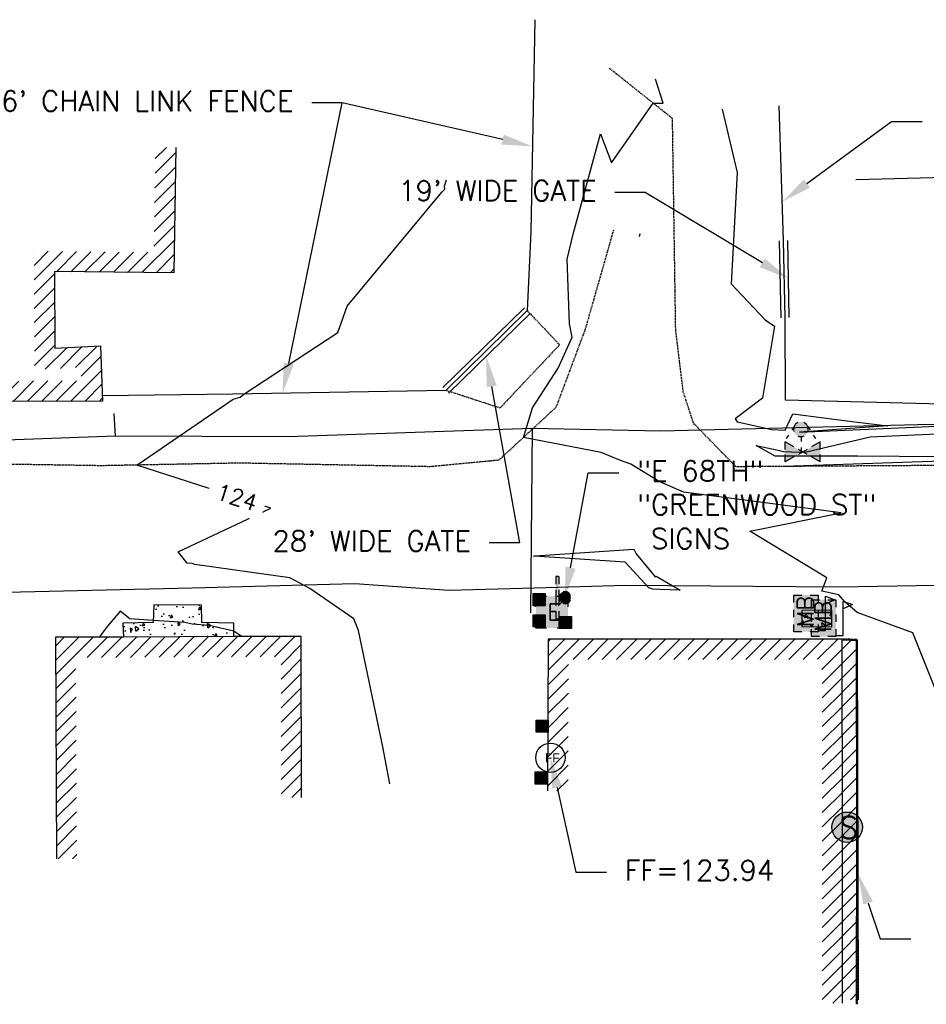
# Model space of a CAD drawing. Header units: feet. Extents: x 351431 to 355879, y 310968 to 329728.
# Tile 76 of 254: x 352786 to 353009, y 318939 to 319181. Entities that reach past the tile are written whole.
import ezdxf

# ---------------------------------------------------------------- set-up
doc = ezdxf.new("R2010")
doc.units = ezdxf.units.FT
doc.header["$MEASUREMENT"] = 0
doc.linetypes.add('D25', pattern=[0.375, 0.25, -0.125])
for name, color, linetype in [('EHIST', 56, 'Continuous'), ('EHYSC', 161, 'Continuous'), ('ELIF', 153, 'LINKFENCE'), ('ELIST', 3, 'Continuous'), ('ELTCH-EG2', 253, 'Continuous'), ('ELTCN-EG2', 251, 'Continuous'), ('ELUG', 153, 'EGASRT'), ('ELUTU', 153, 'UT'), ('ELYSC', 2, 'Continuous'), ('ELYSP', 1, 'D25'), ('ELYSS', 2, 'Continuous'), ('ELYSW-FRONT', 1, 'Continuous'), ('ESFS', 153, 'Continuous'), ('ESIM', 153, 'Continuous'), ('ESIP', 41, 'Continuous'), ('ESIST-FFLR', 6, 'Continuous'), ('ESMask', 155, 'Continuous'), ('ESUE', 2, 'Continuous'), ('ESUS', 5, 'Continuous'), ('ESUW', 5, 'Continuous'), ('ETFS', 6, 'Continuous'), ('ETIF', 4, 'Continuous'), ('ETIST', 2, 'Continuous'), ('ETIST-FFLR', 4, 'Continuous'), ('ETTC', 252, 'Continuous')]:
    doc.layers.add(name, color=color, linetype=linetype)
doc.styles.add('ANNO-TOPO', font='simplex.shx')
doc.styles.add('L80', font='simplex', dxfattribs={"height": 4})
doc.styles.add('ROMANSM', font='romansm.shx')
doc.linetypes.add('EGASRT', pattern='A,0.15,-0.07,0.15,-0.04,["G",ROMANSM,S=0.08,R=0,X=-0.005,Y=-0.04],-0.12,0.15,-0.07,0.15,-0.04,[")",ROMANSM,S=0.08,R=0,X=-0.09,Y=-0.04],-0.075', length=1.015)
doc.linetypes.add('LINKFENCE', pattern='A,0.25,-0.08,0.25,-0.08,["X",ROMANSM,S=0.08,R=0,X=-0.004,Y=-0.04],-0.12', length=0.78)
doc.linetypes.add('UT', pattern='A,0.25,-0.07,0.07,-0.07,0.07,-0.07,0.25,-0.08,["UT",ROMANSM,S=0.08,R=0,X=-0.04,Y=-0.04],-0.15', length=1.08)
pattern_1 = [(100, (353541.11, 313815.434), (5.091169, 5.091169), [0.75, -8.25]), (45, (353541.11, 313815.434), (-6.654002, 3.772101), [0.6, -6.6]), (150.4514, (353541.5345, 313815.858), (-1.562827, 8.863271), [0.637402, -7.011421]), (96.1842, (353539.578, 313816.719), (8.128042, 7.111605), [1.125, -12.375]), (146.6356, (353540.256, 313817.312), (-1.45428, 13.42144), [0.956103, -10.51713]), (41.1842, (353539.578, 313816.719), (-1.45429, 13.42144), [0.9, -9.9]), (71, (353540.604, 313817.164), (6.921084, 1.984589), [0.75, -8.25]), (16, (353540.604, 313817.164), (-3.990971, 6.525078), [0.6, -6.6]), (121.4514, (353541.181, 313817.3295), (2.93012, 8.509665), [0.637402, -7.011421]), (87.5, (353541.1103, 313815.4339), (-2.4719528, 2.2329503), [0, -6.52, 0, -6.7, 0, -6.625]), (57.5, (353541.1103, 313815.434), (-1.3303906, 4.5504592), [0, -3.82, 0, -6.37, 0, -2.525]), (17.5, (353539.677, 313813.7256), (3.6041248, 3.9443372), [0, -2.5, 0, -7.8, 0, -10.35]), (7.5, (353539.034, 313812.9595), (2.9817998, 5.1109277), [0, -3.25, 0, -5.18, 0, -7.35])]

# ---------------------------------------------------------------- blocks, each defined once
blk = doc.blocks.new('ESUFHYDRANT')
at = {"layer": 'ESMask'}
h = blk.add_hatch(color=256, dxfattribs=at)
edge = h.paths.add_edge_path()
edge.add_arc((0, 0), 0.0366, 0, 360)
for p, q in [((-0.0338, 0.0139), (-0.0451, -0.0039)), ((0.0338, 0.0139), (0.0451, -0.0039)), ((-0.0607, -0.0286), (-0.072, -0.0464)), ((0.0011, -0.0366), (0.0011, -0.0603)), ((0.0607, -0.0286), (0.072, -0.0464)), ((0.0011, -0.0895), (0.0011, -0.1132))]:
    blk.add_line(p, q)
for start, end in [(113.5027, 198.7163), (341.5234, 67.3915), (244.7963, 295.4434)]:
    blk.add_arc((0, 0), 0.0366, start, end)
blk = doc.blocks.new('ESISEPTIC')
blk.add_circle((0, 0), 0.075)
at = {"layer": 'ESMask', "const_width": 0.0749}
blk.add_lwpolyline([(0.0126, -0.0353, 0.998377), (-0.0125, 0.0353, 1.001626), (0.0126, -0.0353, -0.622608)], format="xyb", dxfattribs=at)
at = {"style": 'L80'}
blk.add_text('S', height=0.108, dxfattribs=at).set_placement((-0.0378, -0.0551))
blk = doc.blocks.new('ESUETRANS')
for p, q in [((-0.0787, 0.0787), (-0.0314, 0.0314)), ((0.0307, 0.0307), (0.0787, 0.0787)), ((-0.0787, -0.0787), (-0.0314, -0.0314)), ((0.0307, -0.0307), (0.0787, -0.0787))]:
    blk.add_line(p, q)
for points in [[(-0.0787, 0.0262), (-0.0787, 0.0787), (-0.0262, 0.0787)], [(0.0262, 0.0787), (0.0787, 0.0787), (0.0787, 0.0262)], [(-0.0787, -0.0787), (-0.0787, -0.0262)], [(0.0787, -0.0262), (0.0787, -0.0787), (0.0262, -0.0787)], [(-0.0262, -0.0787), (-0.0787, -0.0787)]]:
    blk.add_lwpolyline(points)
at = {"layer": 'ESMask'}
blk.add_solid([(-0.0787, 0.0787), (-0.0787, -0.0787), (0.0787, 0.0787), (0.0787, -0.0787)], dxfattribs=at)
at = {"style": 'L80'}
blk.add_text('E', height=0.08, dxfattribs=at).set_placement((-0.0232, -0.0394))
blk = doc.blocks.new('ESUVALVE')
for p, q in [((-0.0866, 0.0124), (-0.0866, 0.0495)), ((-0.0433, 0.0247), (-0.0866, 0.0495)), ((0.0866, 0.0495), (0.0433, 0.0247)), ((0.0866, 0.0124), (0.0866, 0.0495)), ((0.0217, -0.0124), (-0.0217, 0.0124)), ((0.0217, 0.0124), (-0.0217, -0.0124)), ((-0.0866, -0.0495), (-0.0866, -0.0124)), ((-0.0433, -0.0247), (-0.0866, -0.0495)), ((0.0866, -0.0495), (0.0433, -0.0247)), ((0.0866, -0.0495), (0.0866, -0.0124))]:
    blk.add_line(p, q)
at = {"layer": 'ESMask'}
blk.add_solid([(-0.0866, -0.0495), (-0.0866, 0.0495), (0.0866, 0.0495), (0.0866, -0.0495)], dxfattribs=at)
blk = doc.blocks.new('ESIPUBSIGN')
at = {"layer": 'ESMask'}
h = blk.add_hatch(color=256, dxfattribs=at)
edge = h.paths.add_edge_path()
edge.add_arc((0, 0), 0.03, 90, 450)
for p, q in [((-0.03, 0.1047), (-0.0447, 0.1047)), ((-0.0447, 0.1047), (-0.0447, 0.066)), ((-0.03, 0.1047), (-0.03, 0.066)), ((-0.0447, 0.0381), (-0.0447, -0.0393)), ((-0.03, 0.0381), (-0.03, -0.0393)), ((-0.0447, -0.0672), (-0.0447, -0.1059)), ((-0.03, -0.0672), (-0.03, -0.1059)), ((-0.03, -0.1059), (-0.0447, -0.1059))]:
    blk.add_line(p, q)
for start, end in [(144.2314, 216.3563), (17.9702, 107.0495), (253.5383, 340.7883)]:
    blk.add_arc((0, 0), 0.03, start, end)
blk.add_solid([(-0.0447, -0.1059), (-0.03, -0.1059), (-0.0447, 0.1047), (-0.03, 0.1047)], dxfattribs=at)
blk = doc.blocks.new('ESIPOST')
blk.add_lwpolyline([(0.03, 0.0299), (0.03, -0.03), (-0.03, -0.03), (-0.03, 0.0299), (0.03, 0.0299)])
at = {"layer": 'ESMask'}
blk.add_solid([(-0.03, -0.03), (-0.03, 0.0299), (0.03, -0.03), (0.03, 0.0299)], dxfattribs=at)
blk = doc.blocks.new('ESIMAIL')
for points in [[(-0.0603, 0.0542), (-0.0603, 0.0903), (-0.0205, 0.0903)], [(0.0204, 0.0903), (0.0602, 0.0903), (0.0602, 0.0542)], [(0.0602, -0.085), (0.0965, -0.085), (0.0965, 0.0843), (0.142, 0.0674), (0.0965, 0.0452)], [(-0.0603, -0.0181), (-0.0603, 0.0181)], [(0.0602, 0.0181), (0.0602, -0.0181)], [(-0.0603, -0.0903), (-0.0603, -0.0542)], [(-0.0205, -0.0903), (-0.0603, -0.0903)], [(0.0602, -0.0542), (0.0602, -0.0903), (0.0204, -0.0903)]]:
    blk.add_lwpolyline(points)
at = {"layer": 'ESMask'}
for points in [[(-0.0602, 0.0903), (-0.0602, -0.0904), (0.0601, 0.0903), (0.0608, -0.0911)], [(0.0965, 0.0452), (0.142, 0.0674), (0.0965, 0.0843), (0.0965, 0.0452)]]:
    blk.add_solid(points, dxfattribs=at)
at = {"style": 'L80'}
blk.add_text('MB', height=0.08, rotation=90, dxfattribs=at).set_placement((0.0368, -0.0688))
blk = doc.blocks.new('FFLR')
blk.add_circle((0, 0), 0.0722)
blk.add_text('FF', height=0.04464).set_placement((-0.0269, -0.0228))

msp = doc.modelspace()

# ---------------------------------------------------------------- hatches: boundary and pattern name
at = {"layer": 'EHIST'}
h = msp.add_hatch(dxfattribs=at)
h.set_pattern_fill('ANSI31', color=256, scale=20, style=0)
h.paths.add_polyline_path([(352778.68, 319118.55), (352783.67, 319118.21), (352782.24, 319096.76), (352776.92, 319095.63), (352777.11, 319092), (352801.04, 319092.09), (352800.94, 319095.42), (352789.5, 319094.82), (352789.35, 319124.01), (352818.87, 319123.71), (352819.27, 319149.59), (352824.27, 319149.52), (352823.8, 319118.66), (352794.38, 319118.96), (352794.47, 319100.09), (352805.77, 319100.68), (352806.21, 319087.11), (352772.36, 319086.99), (352771.71, 319099.63), (352777.51, 319100.86)])
h = msp.add_hatch(dxfattribs=at)
h.set_pattern_fill('ANSI31', color=256, scale=20, style=0)
h.paths.add_polyline_path([(352855.23, 318989.5), (352855.18, 319029.15), (352838.58, 319029.16), (352811.39, 319028.98), (352794.64, 319028.93), (352794.9, 318974.37), (352799.9, 318974.39), (352799.67, 319023.95), (352811.42, 319023.98), (352838.59, 319024.16), (352850.18, 319024.15), (352850.23, 318989.49)])
h = msp.add_hatch(dxfattribs=at)
h.set_pattern_fill('ANSI31', color=256, scale=20, style=0)
h.paths.add_polyline_path([(352983.42, 318938.87), (352988.41, 318938.86), (352988.47, 318981.1), (352988.37, 319028.51), (352948.16, 319028.49), (352916, 319028.44), (352915.84, 318991.13), (352920.84, 318991.11), (352920.98, 319023.45), (352948.16, 319023.49), (352983.38, 319023.51), (352983.47, 318981.1)])
h = msp.add_hatch(dxfattribs=at)
h.set_pattern_fill('ANSI31', color=256, scale=20, style=0)
h.paths.add_polyline_path([(352988.42, 319028.26), (352992.17, 319028.26), (352992.34, 318939.7), (352988.42, 318939.71), (352988.47, 318981.1)])
at = {"layer": 'EHYSC'}
h = msp.add_hatch(dxfattribs=at)
h.set_pattern_fill('AR-CONC', color=256, style=0)
h.set_pattern_definition(pattern_1)
h.paths.add_polyline_path([(352985.84, 319035.58), (352978.45, 319035.5), (352978.42, 319031.6), (352985.85, 319031.54)])
h.paths.add_polyline_path([(352978.72, 319034.39), (352984.39, 319041.16), (352985.54, 319040.19), (352979.87, 319033.43)], flags=9)
h.paths.add_polyline_path([(352978.72, 319035.79), (352982.04, 319039.75), (352983.19, 319038.78), (352979.87, 319034.83)], flags=25)
h.paths.add_polyline_path([(352978.69, 319030.49), (352981.8, 319034.19), (352982.95, 319033.23), (352979.84, 319029.53)], flags=9)
h.paths.add_polyline_path([(352978.69, 319031.89), (352982.01, 319035.85), (352983.16, 319034.88), (352979.84, 319030.93)], flags=9)
h.paths.add_polyline_path([(352978.69, 319033.29), (352981.8, 319036.99), (352982.95, 319036.03), (352979.84, 319032.33)], flags=9)
h = msp.add_hatch(dxfattribs=at)
h.set_pattern_fill('AR-CONC', color=256, style=0)
h.set_pattern_definition(pattern_1)
h.paths.add_polyline_path([(352838.58, 319029.16), (352811.39, 319028.98), (352811.23, 319032.45), (352818.72, 319032.55), (352818.84, 319036.92), (352830.63, 319036.87), (352830.67, 319032.61), (352838.55, 319032.45)])
h = msp.add_hatch(dxfattribs=at)
h.set_pattern_fill('AR-CONC', color=256, scale=1.25, style=0)
h.set_pattern_definition([(50, (0, 0), (8.96575228, -0.78440169), [0.9375, -10.3125]), (355, (0, 0), (-1.73439167, 9.40240167), [0.75, -8.25]), (100.4514, (0.747, -0.065), (7.23136727, 8.61799428), [0.79675238, -8.7642764]), (46.1842, (0, 2.5), (13.3405131, -2.06898768), [1.40625, -15.46875]), (96.6356, (1.112, 2.328), (11.68328382, 12.1764734), [1.1951286, -13.1464125]), (351.1842, (0, 2.5), (11.6832743, 12.1764825), [1.125, -12.375]), (21, (1.25, 1.875), (7.46133815, -5.03273613), [0.9375, -10.3125]), (326, (1.25, 1.875), (3.04144165, 9.06437556), [0.75, -8.25]), (71.4514, (1.872, 1.456), (10.50278286, 4.03163121), [0.79675238, -8.7642764]), (37.5, (0, 0), (0.151998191, 4.161173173), [0, -8.15, 0, -8.375, 0, -8.28125]), (7.5, (0, 0), (3.28836922, 4.9301464), [0, -4.775, 0, -7.9625, 0, -3.15625]), (327.5, (-2.7875, 0), (6.672780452, -0.281935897), [0, -3.125, 0, -9.75, 0, -12.9375]), (317.5, (-4.0375, 0), (7.28982712, 1.25131228), [0, -4.0625, 0, -6.475, 0, -9.1875])])
h.paths.add_polyline_path([(352978.42, 319031.6), (352985.85, 319031.54), (352985.84, 319035.58), (352978.45, 319035.5)])

# ---------------------------------------------------------------- linework, layer by layer
at = {"layer": 'ELIF', "flags": 128}
for points in [[(352912.7, 319181), (352911.66, 319128.75), (352910.81, 319109.36)], [(353126.73, 319175.8), (353125.04, 319120.49), (353124.13, 319087.51), (353066.7, 319086.76), (353022.57, 319086.09), (352974.4, 319087.31), (352974.33, 319107.62)], [(352973.95, 319126.61), (352972.84, 319159.75)], [(352973.33, 319107.6), (352972.95, 319126.59)], [(352974.33, 319107.62), (352973.95, 319126.61)], [(352975.33, 319107.64), (352974.95, 319126.63)], [(352910.11, 319110.07), (352890.05, 319090.46)], [(352910.81, 319109.36), (352890.75, 319089.74)], [(352911.51, 319108.64), (352891.45, 319089.02)], [(352890.75, 319089.74), (352838.3, 319088.76), (352806.27, 319088.35)]]:
    msp.add_lwpolyline(points, dxfattribs=at)
at = {"layer": 'ELIST', "flags": 128}
for points in [[(352824.27, 319149.52), (352823.8, 319118.66), (352794.38, 319118.96), (352794.47, 319100.09), (352805.77, 319100.68), (352806.21, 319087.11), (352772.36, 319086.99), (352771.71, 319099.63), (352777.51, 319100.86), (352778.68, 319118.55)], [(352855.23, 318989.5), (352855.18, 319029.15), (352838.58, 319029.16), (352811.39, 319028.98), (352794.64, 319028.93), (352794.9, 318974.37)], [(352988.41, 318938.86), (352988.47, 318981.1), (352988.37, 319028.51), (352948.16, 319028.49), (352916, 319028.44), (352915.84, 318991.13)], [(352992.34, 318939.7), (352992.17, 319028.26), (352988.42, 319028.26)]]:
    msp.add_lwpolyline(points, dxfattribs=at)
at = {"layer": 'ELTCH-EG2', "flags": 128}
for points, elevation in [([(353012.97, 319011.96), (353005.73, 319030.03), (352992.04, 319035), (352989.09, 319037.59), (352987.55, 319039.4), (352983.38, 319040.29), (352984.58, 319043.56), (352965.65, 319055.08), (352988.14, 319059.6), (352949.3, 319064.66), (352943.26, 319067.32), (352936.28, 319071.59), (352933.77, 319072.5), (352928.98, 319074.44), (352909.9, 319078.16), (352912.08, 319085.47), (352918.45, 319095.16), (352921.86, 319102.85), (352921.22, 319106.08), (352920.63, 319122.01), (352922.17, 319128.54), (352928.86, 319152.91), (352931.59, 319145.76), (352941.86, 319160.42), (352944.25, 319160.48), (352942.38, 319166.32)], 123), ([(352958.8, 319158.95), (352962.53, 319143.38), (352961.03, 319115.93), (352969.4, 319107.08), (352971.67, 319105.51), (352968.78, 319087.84), (352962.01, 319082.71), (352962.51, 319081.99), (352963.33, 319081.8), (352970.95, 319080.1), (352974.3, 319079.95), (352976.19, 319083.94), (352991.5, 319081.95), (352999.63, 319081.04), (352977.88, 319079.44), (353022.95, 319081.43)], 123), ([(352991.74, 319141.63), (353036.05, 319142.79), (353068.86, 319147.96)], 124), ([(352876.98, 318992.83), (352875.24, 319001.96), (352869.29, 319030.58), (352868.11, 319033.49), (352857.31, 319040.97), (352852.33, 319043.61), (352828.99, 319046.84), (352828.28, 319047.13), (352827.05, 319047.15), (352824.85, 319049.97), (352847.71, 319060.73), (352834.8, 319064.86), (352814.7, 319071.34), (352838.41, 319087.55), (352840.12, 319088.09), (352841.03, 319088.81), (352864.17, 319103.98), (352866.48, 319110.46), (352889.82, 319138.57), (352890.49, 319139.23), (352890.42, 319140), (352890.94, 319141.59)], 124), ([(352938.48, 319127.69), (352938.61, 319128.25), (352938.39, 319127.76), (352938.37, 319127.58), (352938.48, 319127.69)], 123), ([(353022.67, 319073.32), (352992.19, 319073.53), (352973.88, 319073.53), (352971.85, 319073.52), (352967.19, 319076.18), (352972.61, 319074.98), (352973.91, 319074.68), (352977.82, 319074.49), (352979.6, 319074.63), (352995.23, 319078.29), (353022.74, 319079.51)], 122), ([(352948.48, 319040.51), (352943.52, 319040.67), (352941.71, 319040.8), (352940.76, 319041.1), (352934.96, 319047.45), (352912.63, 319048.88), (352912.6, 319048.87), (352912.33, 319048.84), (352912.41, 319048.93), (352912.54, 319048.97), (352912.77, 319049.01), (352937.07, 319050.65), (352937.61, 319049.49), (352942.31, 319043.81), (352942.57, 319044.02), (352948.48, 319040.51)], 123)]:
    msp.add_lwpolyline(points, dxfattribs=dict(at, elevation=elevation))
at = {"layer": 'ELTCN-EG2', "elevation": 125, "flags": 128}
for points in [[(352826.47, 319032.59), (352818.73, 319033.09), (352812.94, 319033.46), (352810.62, 319035.39), (352807.49, 319031.66), (352805.42, 319028.97)], [(352840.44, 319029.16), (352838.57, 319030.41), (352832.47, 319031.82), (352828.3, 319032.16), (352826.47, 319032.59)]]:
    msp.add_lwpolyline(points, dxfattribs=at)
at = {"layer": 'ELUG', "flags": 128}
for points in [[(353340.53, 319084.36), (353302.38, 319082.54), (353239.87, 319083.67), (353189.09, 319083.31), (353151.96, 319082.77), (353134.74, 319083.11), (353061.12, 319079.36), (353010.32, 319081.34), (352943.65, 319079.65), (352912.02, 319080.33), (352851.91, 319078.26), (352809.42, 319078.42), (352750.91, 319076.32), (352697.65, 319076.28), (352622.19, 319080.67), (352566.64, 319077.66)], [(352809.42, 319078.42), (352809.07, 319084.03)], [(352912.02, 319080.33), (352911.6, 319034.97)]]:
    msp.add_lwpolyline(points, dxfattribs=at)
at = {"layer": 'ELUTU', "flags": 128}
msp.add_lwpolyline([(353407.9, 319041.87), (353403.53, 319041.33), (353383.31, 319040.11), (353374.54, 319040.78), (353363.64, 319042.26), (353353.9, 319041.69), (353336.13, 319041.41), (353298.66, 319041.53), (353254.31, 319041.92), (353188.27, 319042.87), (353167.68, 319043), (353110.7, 319041.25), (353100.83, 319042.91), (353060.8, 319041.48), (353035.43, 319042.13), (352987.48, 319041.27), (352935.03, 319041.69), (352912.58, 319041.03), (352891.5, 319040.44), (352868.37, 319042.07), (352828.34, 319041.03), (352768.32, 319039.62), (352747.78, 319037.68), (352677.64, 319037.03), (352644.46, 319037.53), (352632.53, 319038.89), (352620.64, 319039.23), (352593.06, 319039.36), (352564.53, 319039.84)], dxfattribs=at)
at = {"layer": 'ELYSC', "flags": 128}
msp.add_lwpolyline([(352838.58, 319029.16), (352838.55, 319032.45), (352830.67, 319032.61), (352830.63, 319036.87), (352818.84, 319036.92), (352818.72, 319032.55), (352811.23, 319032.45), (352811.39, 319028.98)], dxfattribs=at)
msp.add_lwpolyline([(352978.42, 319031.6), (352985.85, 319031.54), (352985.84, 319035.58), (352978.45, 319035.5)], close=True, dxfattribs=at)
at = {"layer": 'ELYSP', "flags": 128}
for points in [[(353134.22, 319174.3), (353142.47, 319117.73), (353142.76, 319083.91), (353158.82, 319083.22), (353161.83, 319080.06), (353160.85, 319070.27), (353123.16, 319070.17), (353071.89, 319070.22), (353022.63, 319071.3), (352973.98, 319071), (352962.21, 319070.93), (352951.76, 319081.64), (352949.24, 319089.36), (352947.37, 319104.63), (352946.58, 319156.66), (352930.99, 319169.08)], [(352932.02, 319129.14), (352925.11, 319104.86), (352917.88, 319085.53), (352903.81, 319072.54), (352886.93, 319070.93), (352839.89, 319071.82), (352806.09, 319071.17), (352770.5, 319071.72), (352713.84, 319070.42), (352665.05, 319069.76), (352630.98, 319069.74), (352609.73, 319068.51), (352596.64, 319091.03), (352596.72, 319135.51)], [(352910.81, 319109.36), (352918.79, 319100.96), (352904.1, 319085.38), (352890.75, 319089.74)], [(352992.16, 318938.57), (352992.04, 318982.03), (352992.04, 319028.37), (352988.37, 319028.51)]]:
    msp.add_lwpolyline(points, dxfattribs=at)
at = {"layer": 'ELYSS', "flags": 128}
msp.add_lwpolyline([(353160.28, 319072.96), (353125.16, 319072.67), (353071.46, 319072.9), (353022.7, 319072.66), (352973.98, 319071)], dxfattribs=at)
at = {"layer": 'ELYSW-FRONT', "flags": 128}
msp.add_lwpolyline([(352991.92, 318938.66), (352991.95, 318982), (352991.9, 319028.1), (352988.52, 319028.2)], dxfattribs=at)
at = {"layer": 'ETFS', "linetype": 'ByBlock', "lineweight": -2}
msp.add_line((352925.83, 319069.39), (352933.33, 319069.39), dxfattribs=at)
msp.add_lwpolyline([(352921.45, 319046.06), (352925.83, 319069.39)], dxfattribs=at)
at = {"layer": 'ETFS'}
msp.add_solid([(352922.68, 319045.83), (352920.07, 319038.69), (352920.23, 319046.29)], dxfattribs=at)
at = {"layer": 'ETIF', "linetype": 'ByBlock', "lineweight": -2}
for p, q in [((352865.24, 319160.51), (352857.74, 319160.51)), ((353000.53, 319155.97), (353008.03, 319155.97)), ((352939.88, 319138.46), (352932.38, 319138.46)), ((352908.92, 319052.21), (352901.42, 319052.21))]:
    msp.add_line(p, q, dxfattribs=at)
for points in [[(352852.08, 319096.33), (352865.24, 319160.51)], [(352904.77, 319151.48), (352865.24, 319160.51)], [(352979.68, 319140.65), (353000.53, 319155.97)], [(352968.71, 319121.12), (352939.88, 319138.46)], [(352902.04, 319090.72), (352908.92, 319052.21)]]:
    msp.add_lwpolyline(points, dxfattribs=at)
at = {"layer": 'ETIF'}
for points in [[(352905.04, 319152.7), (352912.08, 319149.81), (352904.49, 319150.26)], [(352980.42, 319139.64), (352973.63, 319136.21), (352978.94, 319141.66)], [(352969.36, 319122.19), (352975.14, 319117.25), (352968.07, 319120.05)], [(352900.81, 319090.5), (352900.73, 319098.1), (352903.28, 319090.94)], [(352853.3, 319096.08), (352850.57, 319088.99), (352850.85, 319096.58)]]:
    msp.add_solid(points, dxfattribs=at)
at = {"layer": 'ETIST', "linetype": 'ByBlock', "lineweight": -2}
msp.add_line((352997.73, 318954.68), (353005.23, 318954.68), dxfattribs=at)
msp.add_lwpolyline([(352994.73, 318963.5), (352997.73, 318954.68)], dxfattribs=at)
at = {"layer": 'ETIST'}
msp.add_solid([(352993.55, 318963.1), (352992.32, 318970.6), (352995.92, 318963.9)], dxfattribs=at)
at = {"layer": 'ETIST-FFLR', "linetype": 'ByBlock', "lineweight": -2}
msp.add_line((352922.8, 318971.08), (352930.3, 318971.08), dxfattribs=at)
msp.add_lwpolyline([(352918.15, 318991.97), (352922.8, 318971.08)], dxfattribs=at)
at = {"layer": 'ETIST-FFLR'}
msp.add_solid([(352916.93, 318991.7), (352916.52, 318999.29), (352919.37, 318992.24)], dxfattribs=at)

# ---------------------------------------------------------------- block references
at = {"layer": 'ESFS', "xscale": 50, "yscale": 50, "zscale": 50}
msp.add_blockref('ESIPUBSIGN', (352920.07, 319038.69), dxfattribs=at)
at = {"layer": 'ESIM', "xscale": 50, "yscale": 50, "zscale": 50}
for p in [(352979.43, 319034.82), (352983.79, 319033.65)]:
    msp.add_blockref('ESIMAIL', p, dxfattribs=at)
at = {"layer": 'ESIP', "xscale": 50, "yscale": 50, "zscale": 50}
for p in [(352913.75, 319038.22), (352913.76, 319032.98), (352920.17, 319032.59), (352914.5, 319007.05), (352914.29, 318994.28)]:
    msp.add_blockref('ESIPOST', p, dxfattribs=at)
at = {"layer": 'ESIST-FFLR', "xscale": 50, "yscale": 50, "zscale": 50}
msp.add_blockref('FFLR', (352916.52, 318999.29), dxfattribs=at)
at = {"layer": 'ESUE', "xscale": 50, "yscale": 50, "zscale": 50}
msp.add_blockref('ESUETRANS', (352916.9, 319035.15), dxfattribs=at)
at = {"layer": 'ESUS', "xscale": 50, "yscale": 50, "zscale": 50}
msp.add_blockref('ESISEPTIC', (352989.6, 318982.17), dxfattribs=at)
at = {"layer": 'ESUW', "xscale": 50, "yscale": 50, "zscale": 50}
for name, p in [('ESUFHYDRANT', (352978.19, 319080.17)), ('ESUVALVE', (352978.65, 319074.58))]:
    msp.add_blockref(name, p, dxfattribs=at)

# ---------------------------------------------------------------- texts
at = {"layer": 'ETFS', "insert": (352937.83, 319072.39), "char_height": 5, "width": 65.6127, "attachment_point": 1, "style": 'ANNO-TOPO'}
msp.add_mtext('"E 68TH"\\P"GREENWOOD ST"\\P SIGNS', dxfattribs=at)
at = {"layer": 'ETIF', "char_height": 5, "attachment_point": 3, "style": 'ANNO-TOPO'}
for s, insert in [("6' CHAIN LINK FENCE", (352853.24, 319163.46)), ("19' WIDE GATE", (352927.88, 319141.42)), ("28' WIDE GATE", (352896.92, 319055.16))]:
    msp.add_mtext(s, dxfattribs=dict(at, insert=insert))
at = {"layer": 'ETIST-FFLR', "insert": (352934.8, 318974.08), "char_height": 5, "attachment_point": 1, "style": 'ANNO-TOPO'}
msp.add_mtext('FF=123.94', dxfattribs=at)

# ---------------------------------------------------------------- next in the draw order: texts
at = {"layer": 'ETTC', "insert": (352839.32, 319063.42, 124), "char_height": 4, "attachment_point": 5, "rotation": 342.2326, "style": 'L80', "bg_fill": 3, "box_fill_scale": 1.5, "bg_fill_color": 256, "bg_fill_true_color": 13158600, "bg_fill_transparency": 11027292}
msp.add_mtext('{124}', dxfattribs=at)

doc.saveas('drawing.dxf')
